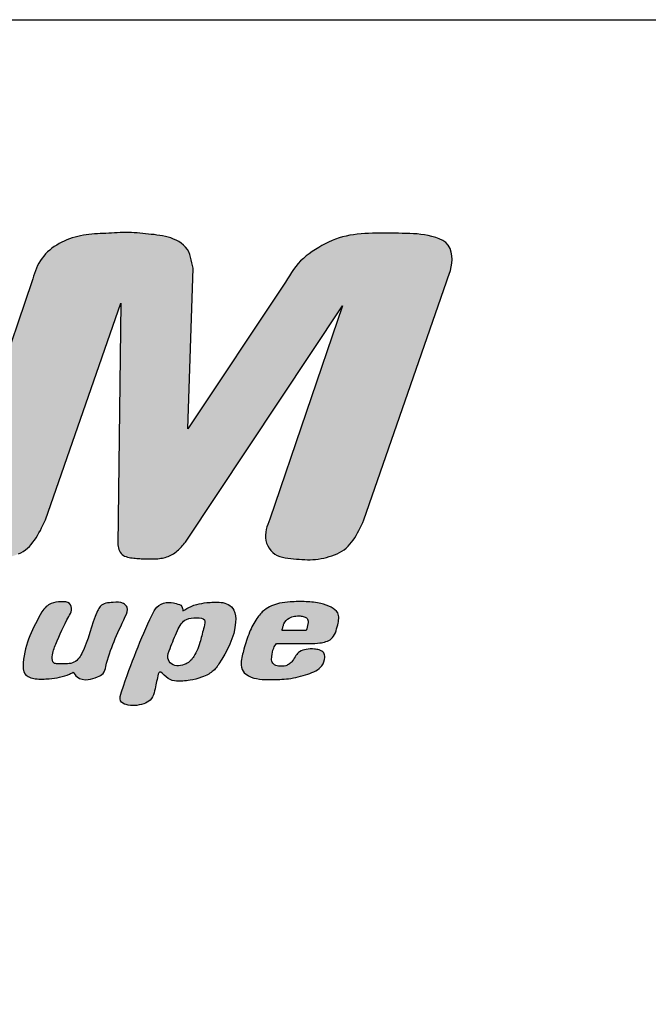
# Model space of a CAD drawing. Header units: millimetres. Extents: x 0 to 24.1, y -2.2 to 28.9.
# Tile 8 of 10: x 3.8 to 5.1, y 26.8 to 28.9. Entities that reach past the tile are written whole.
import ezdxf
from ezdxf import colors
from ezdxf.entities.mleader import LeaderData, LeaderLine
from ezdxf.math import Vec2, Vec3

# ---------------------------------------------------------------- set-up
doc = ezdxf.new("R2010")
doc.units = ezdxf.units.MM
doc.layers.add('Cartouche', color=7, linetype='Continuous')

# ---------------------------------------------------------------- blocks, each defined once
blk = doc.blocks.new('_DOT')
at = {"color": 0}
blk.add_line((0, 0), (-1, 0), dxfattribs=at)
at = {"color": 0, "const_width": 0.333}
blk.add_lwpolyline([(-0.1665, 0, 1), (0.1665, 0, 1)], format="xyb", close=True, dxfattribs=at)

msp = doc.modelspace()

# ---------------------------------------------------------------- hatches: boundary and pattern name
at = {"layer": 'Cartouche', "linetype": 'Continuous'}
msp.add_hatch(color=7, dxfattribs=at).paths.add_polyline_path([(3.81485, 27.84642), (3.97185, 28.2981), (3.96614, 27.79415), (3.96664, 27.79105), (3.96726, 27.78796), (3.96813, 27.78493), (3.96936, 27.78197), (3.97092, 27.77917), (3.97281, 27.77661), (3.97499, 27.77436), (3.97745, 27.77249), (3.98014, 27.77098), (3.98302, 27.76978), (3.98606, 27.76886), (3.98921, 27.76815), (3.99245, 27.76761), (3.99572, 27.76719), (3.99898, 27.76685), (4.00221, 27.76654), (4.00541, 27.76626), (4.00858, 27.76601), (4.01172, 27.76579), (4.01485, 27.76559), (4.01796, 27.76542), (4.02107, 27.76529), (4.02418, 27.76518), (4.02729, 27.7651), (4.0304, 27.76505), (4.03352, 27.76504), (4.03666, 27.76505), (4.03982, 27.7651), (4.043, 27.7652), (4.04618, 27.76536), (4.04935, 27.76559), (4.05252, 27.76591), (4.05567, 27.76631), (4.05879, 27.76683), (4.06189, 27.76746), (4.06495, 27.76823), (4.06797, 27.76913), (4.07095, 27.7702), (4.07386, 27.77142), (4.0767, 27.77281), (4.07946, 27.77434), (4.08215, 27.77599), (4.08477, 27.77778), (4.08732, 27.77968), (4.08979, 27.78168), (4.09219, 27.78377), (4.09449, 27.78593), (4.09672, 27.78816), (4.09889, 27.79046), (4.101, 27.7928), (4.10307, 27.79519), (4.1051, 27.79761), (4.10712, 27.80004), (4.4343, 28.29274), (4.28257, 27.8481), (4.2805, 27.84265), (4.27853, 27.83718), (4.27677, 27.83168), (4.27533, 27.82613), (4.27432, 27.82053), (4.27383, 27.81483), (4.27396, 27.80907), (4.27474, 27.80334), (4.27621, 27.79772), (4.2784, 27.79234), (4.28131, 27.78727), (4.28485, 27.78263), (4.28894, 27.77854), (4.29349, 27.77511), (4.29843, 27.77238), (4.30368, 27.77026), (4.30918, 27.76866), (4.31487, 27.76748), (4.32071, 27.76661), (4.32661, 27.76596), (4.33253, 27.76543), (4.3384, 27.76491), (4.34419, 27.7644), (4.34993, 27.76393), (4.35562, 27.76356), (4.3613, 27.76334), (4.36697, 27.76334), (4.37265, 27.76358), (4.37833, 27.76408), (4.38402, 27.76481), (4.3897, 27.76576), (4.39537, 27.76691), (4.40102, 27.76825), (4.40665, 27.76978), (4.41223, 27.77149), (4.41771, 27.77343), (4.42304, 27.77563), (4.42818, 27.77812), (4.43307, 27.78093), (4.43767, 27.78409), (4.44198, 27.78759), (4.44602, 27.7914), (4.44982, 27.79549), (4.4534, 27.79985), (4.45678, 27.80444), (4.45998, 27.80924), (4.46302, 27.81422), (4.46593, 27.81936), (4.46874, 27.82463), (4.47145, 27.83), (4.4741, 27.83546), (4.4767, 27.84096), (4.47928, 27.8465), (4.65159, 28.34303), (4.65439, 28.35078), (4.65704, 28.35851), (4.65939, 28.36625), (4.66129, 28.37396), (4.66258, 28.38166), (4.66311, 28.38933), (4.66276, 28.39692), (4.66133, 28.40453), (4.65872, 28.412), (4.65485, 28.41887), (4.64972, 28.42464), (4.64344, 28.42918), (4.63635, 28.43269), (4.62877, 28.43542), (4.62104, 28.43757), (4.61329, 28.4393), (4.60554, 28.44066), (4.5978, 28.44169), (4.59006, 28.44245), (4.58232, 28.44299), (4.57456, 28.44336), (4.56681, 28.44363), (4.55905, 28.44383), (4.55129, 28.444), (4.54353, 28.44414), (4.53575, 28.44424), (4.52796, 28.44428), (4.52016, 28.44428), (4.51235, 28.44421), (4.50452, 28.44407), (4.49668, 28.44386), (4.48882, 28.44356), (4.48096, 28.44315), (4.47311, 28.4426), (4.4653, 28.44187), (4.45751, 28.44092), (4.4498, 28.43972), (4.44216, 28.43823), (4.43462, 28.43642), (4.42717, 28.43424), (4.41983, 28.4317), (4.41262, 28.4288), (4.40551, 28.42558), (4.39851, 28.42208), (4.39161, 28.41834), (4.38482, 28.41437), (4.37812, 28.41022), (4.37153, 28.40589), (4.36509, 28.40137), (4.35885, 28.39661), (4.35287, 28.3916), (4.3472, 28.3863), (4.34188, 28.38068), (4.33693, 28.37473), (4.3323, 28.3685), (4.32792, 28.36204), (4.32373, 28.3554), (4.31967, 28.34867), (4.31567, 28.34187), (4.11178, 28.03618), (4.1227, 28.37099), (4.12137, 28.37674), (4.12008, 28.3825), (4.11887, 28.38832), (4.11768, 28.39415), (4.11616, 28.39986), (4.11391, 28.40528), (4.11086, 28.41032), (4.10712, 28.41498), (4.1028, 28.41924), (4.09802, 28.42309), (4.0929, 28.42651), (4.08756, 28.42949), (4.08209, 28.43201), (4.07651, 28.43413), (4.07084, 28.4359), (4.06511, 28.43735), (4.05931, 28.43855), (4.05345, 28.43953), (4.04755, 28.44035), (4.04164, 28.44106), (4.03572, 28.4417), (4.0298, 28.44232), (4.02387, 28.44293), (4.01797, 28.44351), (4.01207, 28.44406), (4.00618, 28.44454), (4.00028, 28.44495), (3.99437, 28.44527), (3.98846, 28.44548), (3.98257, 28.44557), (3.97665, 28.44553), (3.97074, 28.44537), (3.96483, 28.44512), (3.95892, 28.44482), (3.95301, 28.44447), (3.9471, 28.44412), (3.94118, 28.44378), (3.93525, 28.44348), (3.92932, 28.44319), (3.92341, 28.44288), (3.9175, 28.44252), (3.9116, 28.44208), (3.90572, 28.44152), (3.89984, 28.44081), (3.894, 28.43992), (3.88818, 28.43883), (3.8824, 28.43753), (3.87666, 28.43602), (3.87096, 28.4343), (3.86533, 28.43236), (3.85978, 28.43021), (3.85431, 28.42785), (3.84893, 28.42527), (3.84365, 28.42247), (3.83849, 28.41945), (3.83347, 28.41622), (3.82861, 28.41274), (3.82395, 28.40904), (3.81952, 28.40509), (3.81533, 28.40091), (3.81141, 28.39647), (3.80778, 28.39179), (3.80445, 28.38688), (3.8014, 28.38177), (3.79863, 28.37651), (3.79613, 28.3711), (3.79389, 28.36559), (3.7919, 28.36), (3.79012, 28.35436), (3.78848, 28.34868), (3.7869, 28.34298), (3.61801, 27.84804), (3.61594, 27.84259), (3.61397, 27.83712), (3.61221, 27.83162), (3.61077, 27.82607), (3.60976, 27.82045), (3.60927, 27.81476), (3.6094, 27.809), (3.61018, 27.80327), (3.61165, 27.79765), (3.61385, 27.79226), (3.61676, 27.78718), (3.6203, 27.78254), (3.62439, 27.77845), (3.62895, 27.77502), (3.63388, 27.77228), (3.63913, 27.77017), (3.64464, 27.76857), (3.65034, 27.76738), (3.65618, 27.76651), (3.66209, 27.76586), (3.66801, 27.76533), (3.67389, 27.76482), (3.67969, 27.7643), (3.68543, 27.76383), (3.69113, 27.76346), (3.69681, 27.76324), (3.70248, 27.76324), (3.70816, 27.76348), (3.71385, 27.76398), (3.71953, 27.76471), (3.72521, 27.76566), (3.73089, 27.76681), (3.73655, 27.76816), (3.74219, 27.76968), (3.74777, 27.7714), (3.75326, 27.77334), (3.7586, 27.77554), (3.76374, 27.77804), (3.76863, 27.78085), (3.77323, 27.78401), (3.77754, 27.7875), (3.78158, 27.79131), (3.78538, 27.7954), (3.78896, 27.79976), (3.79234, 27.80436), (3.79555, 27.80917), (3.79859, 27.81415), (3.8015, 27.81928), (3.80431, 27.82455), (3.80702, 27.82993), (3.80967, 27.83538), (3.81227, 27.84089)])
h = msp.add_hatch(color=7, dxfattribs=at)
edge = h.paths.add_edge_path()
edge.add_spline(control_points=[(3.8731, 27.52892), (3.87541, 27.52539), (3.88217, 27.51504), (3.90365, 27.51128), (3.92112, 27.51822), (3.93733, 27.52519), (3.94813, 27.57459), (3.96627, 27.61206), (3.98951, 27.66241), (3.97467, 27.67577), (3.95422, 27.67461), (3.93102, 27.67227), (3.91044, 27.63054), (3.90453, 27.59103), (3.88359, 27.55536), (3.87164, 27.54703), (3.85617, 27.5462), (3.84387, 27.54583), (3.82944, 27.54735), (3.828, 27.56749), (3.84139, 27.5976), (3.8544, 27.63107), (3.87118, 27.65745), (3.86688, 27.6759), (3.8459, 27.67622), (3.82946, 27.67439), (3.8154, 27.6657), (3.81021, 27.65855), (3.80733, 27.65459)], knot_values=[0, 0, 0, 0, 0.0190581, 0.0558832, 0.0869656, 0.1081364, 0.1316178, 0.3040481, 0.3343965, 0.3512342, 0.3848472, 0.427859, 0.445213, 0.5911597, 0.6126216, 0.634088, 0.65514, 0.6819348, 0.69421, 0.7148555, 0.7566015, 0.8544142, 0.8770795, 0.8987449, 0.9261928, 0.9594788, 0.9775489, 1, 1, 1, 1], degree=3, periodic=0)
edge.add_spline(control_points=[(3.80733, 27.65459), (3.78944, 27.62194), (3.76782, 27.58251), (3.76814, 27.522), (3.79644, 27.51333), (3.82725, 27.51534), (3.85509, 27.51949), (3.87054, 27.52758), (3.8731, 27.52892)], knot_values=[0, 0, 0, 0, 0.4688453, 0.5663019, 0.6631339, 0.7833502, 0.9641614, 1, 1, 1, 1], degree=3, periodic=0)
h = msp.add_hatch(color=7, dxfattribs=at)
edge = h.paths.add_edge_path()
edge.add_spline(control_points=[(4.10135, 27.65653), (4.10122, 27.66011), (4.10091, 27.66842), (4.08441, 27.67315), (4.06663, 27.67619), (4.04616, 27.66654), (4.01423, 27.60135), (3.99296, 27.54556), (3.96711, 27.46888), (3.9847, 27.45959), (4.00147, 27.45859), (4.01889, 27.46193), (4.04077, 27.47251), (4.04346, 27.49809), (4.0483, 27.51515), (4.05223, 27.53541), (4.07259, 27.5093), (4.09449, 27.5095), (4.11972, 27.51232), (4.138, 27.51686), (4.1579, 27.52526), (4.17014, 27.53585), (4.19231, 27.57069), (4.21365, 27.60888), (4.21159, 27.65686), (4.19292, 27.6752), (4.17092, 27.67528), (4.149, 27.67398), (4.13332, 27.67119), (4.11615, 27.66578), (4.10701, 27.66007), (4.10135, 27.65653)], knot_values=[0, 0, 0, 0, 0.0126766, 0.0293601, 0.0568323, 0.0846377, 0.1080942, 0.3301633, 0.3551481, 0.3730815, 0.3956039, 0.4209682, 0.4410184, 0.4844931, 0.5040254, 0.5197425, 0.541135, 0.5875827, 0.6068819, 0.638568, 0.6599317, 0.6898759, 0.6988407, 0.8193396, 0.8520391, 0.8731392, 0.9133873, 0.9308578, 0.9586654, 0.9743952, 1, 1, 1, 1], degree=3, periodic=0)
edge = h.paths.add_edge_path()
edge.add_spline(control_points=[(4.12982, 27.64206), (4.1224, 27.64203), (4.10441, 27.64198), (4.08712, 27.61177), (4.07811, 27.58523), (4.06679, 27.55997), (4.08055, 27.53974), (4.10813, 27.5424), (4.12855, 27.56428), (4.13807, 27.59367), (4.14391, 27.61677), (4.15047, 27.64181), (4.13713, 27.64197), (4.12982, 27.64206)], knot_values=[0, 0, 0, 0, 0.076212, 0.1846602, 0.3310024, 0.4068258, 0.4573016, 0.5662796, 0.6477468, 0.7764264, 0.8850797, 0.9370238, 1, 1, 1, 1], degree=3, periodic=0)
h = msp.add_hatch(color=7, dxfattribs=at)
edge = h.paths.add_edge_path()
edge.add_spline(control_points=[(4.36636, 27.58886), (4.37325, 27.58891), (4.3884, 27.58901), (4.41613, 27.59643), (4.42427, 27.62475), (4.42935, 27.65227), (4.40945, 27.66612), (4.38714, 27.67353), (4.35789, 27.67656), (4.32899, 27.67598), (4.29909, 27.67305), (4.27301, 27.6627), (4.25345, 27.63889), (4.23912, 27.61129), (4.22969, 27.57949), (4.22173, 27.55272), (4.22462, 27.53037), (4.24771, 27.51387), (4.28188, 27.51308), (4.3238, 27.51424), (4.35949, 27.52304), (4.39128, 27.53607), (4.39809, 27.55666), (4.39676, 27.57103), (4.38604, 27.57564), (4.37367, 27.57799), (4.35952, 27.57735), (4.3455, 27.573), (4.33626, 27.5635), (4.33193, 27.55309), (4.32413, 27.54611), (4.31515, 27.54132), (4.30422, 27.54126), (4.29274, 27.54273), (4.28572, 27.55191), (4.28745, 27.56459), (4.28901, 27.57762), (4.29457, 27.58572), (4.29672, 27.58886)], knot_values=[0, 0, 0, 0, 0.0270389, 0.0594187, 0.1007186, 0.1331515, 0.1561586, 0.1853718, 0.225618, 0.268523, 0.2972795, 0.3420574, 0.3721052, 0.4145213, 0.4618596, 0.5000238, 0.5230255, 0.5425158, 0.6032447, 0.6507339, 0.7046132, 0.7482693, 0.7719385, 0.7846598, 0.7992121, 0.8119387, 0.8344284, 0.8530604, 0.8671765, 0.8842019, 0.8958822, 0.9070431, 0.9227237, 0.9374992, 0.9499753, 0.9624495, 0.9854512, 1, 1, 1, 1], degree=3, periodic=0)
edge.add_line((4.29672, 27.58886), (4.36636, 27.58886))
edge = h.paths.add_edge_path()
edge.add_line((4.30833, 27.61593), (4.35862, 27.61593))
edge.add_spline(control_points=[(4.35862, 27.61593), (4.36016, 27.62036), (4.36254, 27.62723), (4.36325, 27.63613), (4.36053, 27.64211), (4.35411, 27.64473), (4.34532, 27.64674), (4.33438, 27.64587), (4.32121, 27.64226), (4.31294, 27.63286), (4.31004, 27.62308), (4.30895, 27.61851), (4.30833, 27.61593)], knot_values=[0, 0, 0, 0, 0.1470021, 0.2277701, 0.2729243, 0.342078, 0.4318051, 0.5577113, 0.6803696, 0.8528921, 0.9167465, 1, 1, 1, 1], degree=3, periodic=0)

# ---------------------------------------------------------------- linework, layer by layer
at = {"layer": 'Cartouche', "color": 7, "linetype": 'Continuous'}
for p, q in [((0.60674, 28.88922), (20.29424, 28.88922)), ((3.85978, 28.43021), (3.85431, 28.42785)), ((3.86533, 28.43236), (3.85978, 28.43021)), ((3.87096, 28.4343), (3.86533, 28.43236)), ((3.87666, 28.43602), (3.87096, 28.4343)), ((3.8824, 28.43753), (3.87666, 28.43602)), ((3.88818, 28.43883), (3.8824, 28.43753)), ((3.894, 28.43992), (3.88818, 28.43883)), ((3.89984, 28.44081), (3.894, 28.43992)), ((3.90572, 28.44152), (3.89984, 28.44081)), ((3.9116, 28.44208), (3.90572, 28.44152)), ((3.9175, 28.44252), (3.9116, 28.44208)), ((3.92341, 28.44288), (3.9175, 28.44252)), ((3.92932, 28.44319), (3.92341, 28.44288)), ((3.93525, 28.44348), (3.92932, 28.44319)), ((3.94118, 28.44378), (3.93525, 28.44348)), ((3.9471, 28.44412), (3.94118, 28.44378)), ((3.95301, 28.44447), (3.9471, 28.44412)), ((3.95892, 28.44482), (3.95301, 28.44447)), ((3.96483, 28.44512), (3.95892, 28.44482)), ((3.97074, 28.44537), (3.96483, 28.44512)), ((3.97665, 28.44553), (3.97074, 28.44537)), ((3.98257, 28.44557), (3.97665, 28.44553)), ((3.98846, 28.44548), (3.98257, 28.44557)), ((3.99437, 28.44527), (3.98846, 28.44548)), ((4.00028, 28.44495), (3.99437, 28.44527)), ((4.00618, 28.44454), (4.00028, 28.44495)), ((4.01207, 28.44406), (4.00618, 28.44454)), ((4.01797, 28.44351), (4.01207, 28.44406)), ((4.02387, 28.44293), (4.01797, 28.44351)), ((4.0298, 28.44232), (4.02387, 28.44293)), ((4.03572, 28.4417), (4.0298, 28.44232)), ((4.04164, 28.44106), (4.03572, 28.4417)), ((4.04755, 28.44035), (4.04164, 28.44106)), ((4.05345, 28.43953), (4.04755, 28.44035)), ((4.05931, 28.43855), (4.05345, 28.43953)), ((4.06511, 28.43735), (4.05931, 28.43855)), ((4.07084, 28.4359), (4.06511, 28.43735)), ((4.07651, 28.43413), (4.07084, 28.4359)), ((4.08209, 28.43201), (4.07651, 28.43413)), ((4.08756, 28.42949), (4.08209, 28.43201)), ((4.0929, 28.42651), (4.08756, 28.42949)), ((4.41983, 28.4317), (4.41262, 28.4288)), ((4.42717, 28.43424), (4.41983, 28.4317)), ((4.43462, 28.43642), (4.42717, 28.43424)), ((4.44216, 28.43823), (4.43462, 28.43642)), ((4.4498, 28.43972), (4.44216, 28.43823)), ((4.45751, 28.44092), (4.4498, 28.43972)), ((4.4653, 28.44187), (4.45751, 28.44092)), ((4.47311, 28.4426), (4.4653, 28.44187)), ((4.48096, 28.44315), (4.47311, 28.4426)), ((4.48882, 28.44356), (4.48096, 28.44315)), ((4.49668, 28.44386), (4.48882, 28.44356)), ((4.50452, 28.44407), (4.49668, 28.44386)), ((4.51235, 28.44421), (4.50452, 28.44407)), ((4.52016, 28.44428), (4.51235, 28.44421)), ((4.52796, 28.44428), (4.52016, 28.44428)), ((4.53575, 28.44424), (4.52796, 28.44428)), ((4.54353, 28.44414), (4.53575, 28.44424)), ((4.55129, 28.444), (4.54353, 28.44414)), ((4.55905, 28.44383), (4.55129, 28.444)), ((4.56681, 28.44363), (4.55905, 28.44383)), ((4.57456, 28.44336), (4.56681, 28.44363)), ((4.58232, 28.44299), (4.57456, 28.44336)), ((4.59006, 28.44245), (4.58232, 28.44299)), ((4.5978, 28.44169), (4.59006, 28.44245)), ((4.60554, 28.44066), (4.5978, 28.44169)), ((4.61329, 28.4393), (4.60554, 28.44066)), ((4.62104, 28.43757), (4.61329, 28.4393)), ((4.62877, 28.43542), (4.62104, 28.43757)), ((4.63635, 28.43269), (4.62877, 28.43542)), ((4.64344, 28.42918), (4.63635, 28.43269)), ((4.64972, 28.42464), (4.64344, 28.42918)), ((3.82395, 28.40904), (3.81952, 28.40509)), ((3.82861, 28.41274), (3.82395, 28.40904)), ((3.83347, 28.41622), (3.82861, 28.41274)), ((3.83849, 28.41945), (3.83347, 28.41622)), ((3.84365, 28.42247), (3.83849, 28.41945)), ((3.84893, 28.42527), (3.84365, 28.42247)), ((3.85431, 28.42785), (3.84893, 28.42527)), ((4.09802, 28.42309), (4.0929, 28.42651)), ((4.1028, 28.41924), (4.09802, 28.42309)), ((4.10712, 28.41498), (4.1028, 28.41924)), ((4.11086, 28.41032), (4.10712, 28.41498)), ((4.11391, 28.40528), (4.11086, 28.41032)), ((4.37812, 28.41022), (4.37153, 28.40589)), ((4.38482, 28.41437), (4.37812, 28.41022)), ((4.39161, 28.41834), (4.38482, 28.41437)), ((4.39851, 28.42208), (4.39161, 28.41834)), ((4.40551, 28.42558), (4.39851, 28.42208)), ((4.41262, 28.4288), (4.40551, 28.42558)), ((4.65485, 28.41887), (4.64972, 28.42464)), ((4.65872, 28.412), (4.65485, 28.41887)), ((4.66133, 28.40453), (4.65872, 28.412)), ((3.80778, 28.39179), (3.80445, 28.38688)), ((3.81141, 28.39647), (3.80778, 28.39179)), ((3.81533, 28.40091), (3.81141, 28.39647)), ((3.81952, 28.40509), (3.81533, 28.40091)), ((4.11616, 28.39986), (4.11391, 28.40528)), ((4.11768, 28.39415), (4.11616, 28.39986)), ((4.11887, 28.38832), (4.11768, 28.39415)), ((4.12008, 28.3825), (4.11887, 28.38832)), ((4.35287, 28.3916), (4.3472, 28.3863)), ((4.35885, 28.39661), (4.35287, 28.3916)), ((4.36509, 28.40137), (4.35885, 28.39661)), ((4.37153, 28.40589), (4.36509, 28.40137)), ((4.66276, 28.39692), (4.66133, 28.40453)), ((4.66258, 28.38166), (4.66311, 28.38933)), ((4.66311, 28.38933), (4.66276, 28.39692)), ((3.79613, 28.3711), (3.79389, 28.36559)), ((3.79863, 28.37651), (3.79613, 28.3711)), ((3.8014, 28.38177), (3.79863, 28.37651)), ((3.80445, 28.38688), (3.8014, 28.38177)), ((4.11178, 28.03618), (4.1227, 28.37099)), ((4.12137, 28.37674), (4.12008, 28.3825)), ((4.1227, 28.37099), (4.12137, 28.37674)), ((4.3323, 28.3685), (4.32792, 28.36204)), ((4.33693, 28.37473), (4.3323, 28.3685)), ((4.34188, 28.38068), (4.33693, 28.37473)), ((4.3472, 28.3863), (4.34188, 28.38068)), ((4.65939, 28.36625), (4.66129, 28.37396)), ((4.66129, 28.37396), (4.66258, 28.38166)), ((3.78848, 28.34868), (3.7869, 28.34298)), ((3.79012, 28.35436), (3.78848, 28.34868)), ((3.7919, 28.36), (3.79012, 28.35436)), ((3.79389, 28.36559), (3.7919, 28.36)), ((4.31967, 28.34867), (4.31567, 28.34187)), ((4.32373, 28.3554), (4.31967, 28.34867)), ((4.32792, 28.36204), (4.32373, 28.3554)), ((4.65159, 28.34303), (4.65439, 28.35078)), ((4.65439, 28.35078), (4.65704, 28.35851)), ((4.65704, 28.35851), (4.65939, 28.36625)), ((3.7869, 28.34298), (3.61801, 27.84804)), ((4.31567, 28.34187), (4.11178, 28.03618)), ((4.47928, 27.8465), (4.65159, 28.34303)), ((3.81485, 27.84642), (3.97185, 28.2981)), ((3.97185, 28.2981), (3.96614, 27.79415)), ((4.10712, 27.80004), (4.4343, 28.29274)), ((4.4343, 28.29274), (4.28257, 27.8481)), ((3.80702, 27.82993), (3.80967, 27.83538)), ((3.80967, 27.83538), (3.81227, 27.84089)), ((3.81227, 27.84089), (3.81485, 27.84642)), ((4.27853, 27.83718), (4.27677, 27.83168)), ((4.2805, 27.84265), (4.27853, 27.83718)), ((4.28257, 27.8481), (4.2805, 27.84265)), ((4.47145, 27.83), (4.4741, 27.83546)), ((4.4741, 27.83546), (4.4767, 27.84096)), ((4.4767, 27.84096), (4.47928, 27.8465)), ((3.79555, 27.80917), (3.79859, 27.81415)), ((3.79859, 27.81415), (3.8015, 27.81928)), ((3.8015, 27.81928), (3.80431, 27.82455)), ((3.80431, 27.82455), (3.80702, 27.82993)), ((4.27432, 27.82053), (4.27383, 27.81483)), ((4.27383, 27.81483), (4.27396, 27.80907)), ((4.27533, 27.82613), (4.27432, 27.82053)), ((4.27677, 27.83168), (4.27533, 27.82613)), ((4.45998, 27.80924), (4.46302, 27.81422)), ((4.46302, 27.81422), (4.46593, 27.81936)), ((4.46593, 27.81936), (4.46874, 27.82463)), ((4.46874, 27.82463), (4.47145, 27.83)), ((3.78158, 27.79131), (3.78538, 27.7954)), ((3.78538, 27.7954), (3.78896, 27.79976)), ((3.78896, 27.79976), (3.79234, 27.80436)), ((3.79234, 27.80436), (3.79555, 27.80917)), ((3.96614, 27.79415), (3.96664, 27.79105)), ((4.09889, 27.79046), (4.101, 27.7928)), ((4.101, 27.7928), (4.10307, 27.79519)), ((4.10307, 27.79519), (4.1051, 27.79761)), ((4.1051, 27.79761), (4.10712, 27.80004)), ((4.27396, 27.80907), (4.27474, 27.80334)), ((4.27474, 27.80334), (4.27621, 27.79772)), ((4.27621, 27.79772), (4.2784, 27.79234)), ((4.44602, 27.7914), (4.44982, 27.79549)), ((4.44982, 27.79549), (4.4534, 27.79985)), ((4.4534, 27.79985), (4.45678, 27.80444)), ((4.45678, 27.80444), (4.45998, 27.80924)), ((3.7586, 27.77554), (3.76374, 27.77804)), ((3.76374, 27.77804), (3.76863, 27.78085)), ((3.76863, 27.78085), (3.77323, 27.78401)), ((3.77323, 27.78401), (3.77754, 27.7875)), ((3.77754, 27.7875), (3.78158, 27.79131)), ((3.96664, 27.79105), (3.96726, 27.78796)), ((3.96726, 27.78796), (3.96813, 27.78493)), ((3.96813, 27.78493), (3.96936, 27.78197)), ((3.96936, 27.78197), (3.97092, 27.77917)), ((3.97092, 27.77917), (3.97281, 27.77661)), ((3.97281, 27.77661), (3.97499, 27.77436)), ((3.97499, 27.77436), (3.97745, 27.77249)), ((3.97745, 27.77249), (3.98014, 27.77098)), ((4.07386, 27.77142), (4.0767, 27.77281)), ((4.0767, 27.77281), (4.07946, 27.77434)), ((4.07946, 27.77434), (4.08215, 27.77599)), ((4.08215, 27.77599), (4.08477, 27.77778)), ((4.08477, 27.77778), (4.08732, 27.77968)), ((4.08732, 27.77968), (4.08979, 27.78168)), ((4.08979, 27.78168), (4.09219, 27.78377)), ((4.09219, 27.78377), (4.09449, 27.78593)), ((4.09449, 27.78593), (4.09672, 27.78816)), ((4.09672, 27.78816), (4.09889, 27.79046)), ((4.2784, 27.79234), (4.28131, 27.78727)), ((4.28131, 27.78727), (4.28485, 27.78263)), ((4.28485, 27.78263), (4.28894, 27.77854)), ((4.28894, 27.77854), (4.29349, 27.77511)), ((4.29349, 27.77511), (4.29843, 27.77238)), ((4.29843, 27.77238), (4.30368, 27.77026)), ((4.41223, 27.77149), (4.41771, 27.77343)), ((4.41771, 27.77343), (4.42304, 27.77563)), ((4.42304, 27.77563), (4.42818, 27.77812)), ((4.42818, 27.77812), (4.43307, 27.78093)), ((4.43307, 27.78093), (4.43767, 27.78409)), ((4.43767, 27.78409), (4.44198, 27.78759)), ((4.44198, 27.78759), (4.44602, 27.7914)), ((3.98014, 27.77098), (3.98302, 27.76978)), ((3.98302, 27.76978), (3.98606, 27.76886)), ((3.98606, 27.76886), (3.98921, 27.76815)), ((3.98921, 27.76815), (3.99245, 27.76761)), ((3.99245, 27.76761), (3.99572, 27.76719)), ((3.99572, 27.76719), (3.99898, 27.76685)), ((3.99898, 27.76685), (4.00221, 27.76654)), ((4.00221, 27.76654), (4.00541, 27.76626)), ((4.00541, 27.76626), (4.00858, 27.76601)), ((4.00858, 27.76601), (4.01172, 27.76579)), ((4.01172, 27.76579), (4.01485, 27.76559)), ((4.01485, 27.76559), (4.01796, 27.76542)), ((4.01796, 27.76542), (4.02107, 27.76529)), ((4.02107, 27.76529), (4.02418, 27.76518)), ((4.02418, 27.76518), (4.02729, 27.7651)), ((4.02729, 27.7651), (4.0304, 27.76505)), ((4.0304, 27.76505), (4.03352, 27.76504)), ((4.03352, 27.76504), (4.03666, 27.76505)), ((4.03666, 27.76505), (4.03982, 27.7651)), ((4.03982, 27.7651), (4.043, 27.7652)), ((4.043, 27.7652), (4.04618, 27.76536)), ((4.04618, 27.76536), (4.04935, 27.76559)), ((4.04935, 27.76559), (4.05252, 27.76591)), ((4.05252, 27.76591), (4.05567, 27.76631)), ((4.05567, 27.76631), (4.05879, 27.76683)), ((4.05879, 27.76683), (4.06189, 27.76746)), ((4.06189, 27.76746), (4.06495, 27.76823)), ((4.06495, 27.76823), (4.06797, 27.76913)), ((4.06797, 27.76913), (4.07095, 27.7702)), ((4.07095, 27.7702), (4.07386, 27.77142)), ((4.30368, 27.77026), (4.30918, 27.76866)), ((4.30918, 27.76866), (4.31487, 27.76748)), ((4.31487, 27.76748), (4.32071, 27.76661)), ((4.32071, 27.76661), (4.32661, 27.76596)), ((4.32661, 27.76596), (4.33253, 27.76543)), ((4.33253, 27.76543), (4.3384, 27.76491)), ((4.3384, 27.76491), (4.34419, 27.7644)), ((4.34419, 27.7644), (4.34993, 27.76393)), ((4.34993, 27.76393), (4.35562, 27.76356)), ((4.35562, 27.76356), (4.3613, 27.76334)), ((4.3613, 27.76334), (4.36697, 27.76334)), ((4.36697, 27.76334), (4.37265, 27.76358)), ((4.37265, 27.76358), (4.37833, 27.76408)), ((4.37833, 27.76408), (4.38402, 27.76481)), ((4.38402, 27.76481), (4.3897, 27.76576)), ((4.3897, 27.76576), (4.39537, 27.76691)), ((4.39537, 27.76691), (4.40102, 27.76825)), ((4.40102, 27.76825), (4.40665, 27.76978)), ((4.40665, 27.76978), (4.41223, 27.77149)), ((4.35862, 27.61593), (4.30833, 27.61593)), ((4.29672, 27.58886), (4.36636, 27.58886))]:
    msp.add_line(p, q, dxfattribs=at)
for points, knots in [([(3.8731, 27.52892), (3.87541, 27.52539), (3.88217, 27.51504), (3.90365, 27.51128), (3.92112, 27.51822), (3.93733, 27.52519), (3.94813, 27.57459), (3.96627, 27.61206), (3.98951, 27.66241), (3.97467, 27.67577), (3.95422, 27.67461), (3.93102, 27.67227), (3.91044, 27.63054), (3.90453, 27.59103), (3.88359, 27.55536), (3.87164, 27.54703), (3.85617, 27.5462), (3.84387, 27.54583), (3.82944, 27.54735), (3.828, 27.56749), (3.84139, 27.5976), (3.8544, 27.63107), (3.87118, 27.65745), (3.86688, 27.6759), (3.8459, 27.67622), (3.82946, 27.67439), (3.8154, 27.6657), (3.81021, 27.65855), (3.80733, 27.65459)], [0, 0, 0, 0, 0.0190581, 0.0558832, 0.0869656, 0.1081364, 0.1316178, 0.3040481, 0.3343965, 0.3512342, 0.3848472, 0.427859, 0.445213, 0.5911597, 0.6126216, 0.634088, 0.65514, 0.6819348, 0.69421, 0.7148555, 0.7566015, 0.8544142, 0.8770795, 0.8987449, 0.9261928, 0.9594788, 0.9775489, 1, 1, 1, 1]), ([(4.10135, 27.65653), (4.10122, 27.66011), (4.10091, 27.66842), (4.08441, 27.67315), (4.06663, 27.67619), (4.04616, 27.66654), (4.01423, 27.60135), (3.99296, 27.54556), (3.96711, 27.46888), (3.9847, 27.45959), (4.00147, 27.45859), (4.01889, 27.46193), (4.04077, 27.47251), (4.04346, 27.49809), (4.0483, 27.51515), (4.05223, 27.53541), (4.07259, 27.5093), (4.09449, 27.5095), (4.11972, 27.51232), (4.138, 27.51686), (4.1579, 27.52526), (4.17014, 27.53585), (4.19231, 27.57069), (4.21365, 27.60888), (4.21159, 27.65686), (4.19292, 27.6752), (4.17092, 27.67528), (4.149, 27.67398), (4.13332, 27.67119), (4.11615, 27.66578), (4.10701, 27.66007), (4.10135, 27.65653)], [0, 0, 0, 0, 0.0126766, 0.0293601, 0.0568323, 0.0846377, 0.1080942, 0.3301633, 0.3551481, 0.3730815, 0.3956039, 0.4209682, 0.4410184, 0.4844931, 0.5040254, 0.5197425, 0.541135, 0.5875827, 0.6068819, 0.638568, 0.6599317, 0.6898759, 0.6988407, 0.8193396, 0.8520391, 0.8731392, 0.9133873, 0.9308578, 0.9586654, 0.9743952, 1, 1, 1, 1]), ([(4.36636, 27.58886), (4.37325, 27.58891), (4.3884, 27.58901), (4.41613, 27.59643), (4.42427, 27.62475), (4.42935, 27.65227), (4.40945, 27.66612), (4.38714, 27.67353), (4.35789, 27.67656), (4.32899, 27.67598), (4.29909, 27.67305), (4.27301, 27.6627), (4.25345, 27.63889), (4.23912, 27.61129), (4.22969, 27.57949), (4.22173, 27.55272), (4.22462, 27.53037), (4.24771, 27.51387), (4.28188, 27.51308), (4.3238, 27.51424), (4.35949, 27.52304), (4.39128, 27.53607), (4.39809, 27.55666), (4.39676, 27.57103), (4.38604, 27.57564), (4.37367, 27.57799), (4.35952, 27.57735), (4.3455, 27.573), (4.33626, 27.5635), (4.33193, 27.55309), (4.32413, 27.54611), (4.31515, 27.54132), (4.30422, 27.54126), (4.29274, 27.54273), (4.28572, 27.55191), (4.28745, 27.56459), (4.28901, 27.57762), (4.29457, 27.58572), (4.29672, 27.58886)], [0, 0, 0, 0, 0.0270389, 0.0594187, 0.1007186, 0.1331515, 0.1561586, 0.1853718, 0.225618, 0.268523, 0.2972795, 0.3420574, 0.3721052, 0.4145213, 0.4618596, 0.5000238, 0.5230255, 0.5425158, 0.6032447, 0.6507339, 0.7046132, 0.7482693, 0.7719385, 0.7846598, 0.7992121, 0.8119387, 0.8344284, 0.8530604, 0.8671765, 0.8842019, 0.8958822, 0.9070431, 0.9227237, 0.9374992, 0.9499753, 0.9624495, 0.9854512, 1, 1, 1, 1]), ([(3.80733, 27.65459), (3.78944, 27.62194), (3.76782, 27.58251), (3.76814, 27.522), (3.79644, 27.51333), (3.82725, 27.51534), (3.85509, 27.51949), (3.87054, 27.52758), (3.8731, 27.52892)], [0, 0, 0, 0, 0.4688453, 0.5663019, 0.6631339, 0.7833502, 0.9641614, 1, 1, 1, 1]), ([(4.12982, 27.64206), (4.1224, 27.64203), (4.10441, 27.64198), (4.08712, 27.61177), (4.07811, 27.58523), (4.06679, 27.55997), (4.08055, 27.53974), (4.10813, 27.5424), (4.12855, 27.56428), (4.13807, 27.59367), (4.14391, 27.61677), (4.15047, 27.64181), (4.13713, 27.64197), (4.12982, 27.64206)], [0, 0, 0, 0, 0.076212, 0.1846602, 0.3310024, 0.4068258, 0.4573016, 0.5662796, 0.6477468, 0.7764264, 0.8850797, 0.9370238, 1, 1, 1, 1]), ([(4.30833, 27.61593), (4.30895, 27.61851), (4.31004, 27.62308), (4.31294, 27.63286), (4.32121, 27.64226), (4.33438, 27.64587), (4.34532, 27.64674), (4.35411, 27.64473), (4.36053, 27.64211), (4.36325, 27.63613), (4.36254, 27.62723), (4.36016, 27.62036), (4.35862, 27.61593)], [0, 0, 0, 0, 0.0832535, 0.1471079, 0.3196304, 0.4422887, 0.5681949, 0.657922, 0.7270757, 0.7722299, 0.8529979, 1, 1, 1, 1])]:
    msp.add_open_spline(points, degree=3, knots=knots, dxfattribs=at)

# ---------------------------------------------------------------- leaders
ml = msp.add_multileader_mtext('Standard', dxfattribs=at)
ml.set_content('{\\pxsm0.775;\\fArial|b0||i0||c0|p34;\\W1.;Hauteur à Monter : 290cm\\P}', color=256)
ml.set_leader_properties()
ml.set_arrow_properties(name='DOT')
ml.build(insert=Vec2(0, 0))
ml.multileader.update_dxf_attribs({"leader_type": 0, "dogleg_length": 0, "arrow_head_size": 0.50625})
ctx = ml.context
ctx.base_point, ctx.char_height, ctx.arrow_head_size, ctx.landing_gap_size = Vec3(7.10934, 27.92617), 0.3375, 0.50625, 0.0675
ctx.text_align_type = 1
notes = []
notes.append((ctx, [(0, (0, 0, 0), (0, 0), (1, 0), 1, [])]))
ctx.mtext.insert, ctx.mtext.alignment = Vec3(11.81154, 28.09778), 2
for ctx, leaders in notes:
    for number, flags, end, landing, length, lines in leaders:
        leader = LeaderData()
        leader.index, (leader.has_last_leader_line, leader.has_dogleg_vector, leader.attachment_direction) = number, flags
        leader.last_leader_point, leader.dogleg_vector, leader.dogleg_length = Vec3(end), Vec3(landing), length
        for number, points, colour, breaks in lines:
            line = LeaderLine()
            line.index, line.vertices, line.color, line.breaks = number, Vec3.list(points), colors.encode_raw_color(colour), breaks
            leader.lines.append(line)
        ctx.leaders.append(leader)

doc.saveas('drawing.dxf')
